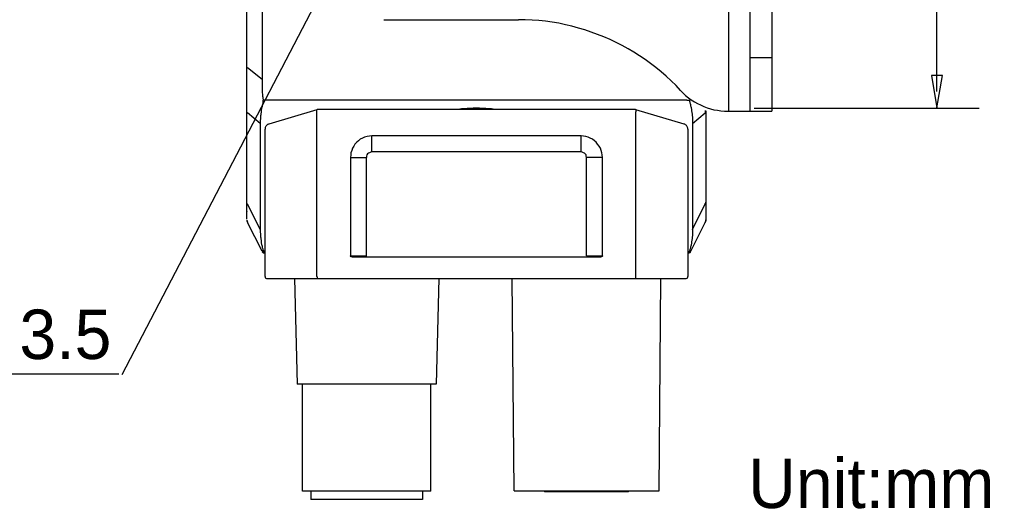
# Model space of a CAD drawing. Extents: x 2 to 309, y 0 to 392.
# Tile 22 of 28: x 167 to 230, y 197 to 228. Entities that reach past the tile are written whole.
import ezdxf

# ---------------------------------------------------------------- set-up
doc = ezdxf.new("R2010")
doc.units = 0
doc.header["$MEASUREMENT"] = 0
doc.layers.get('0').update_dxf_attribs({"linetype": 'CONTINUOUS'})
doc.styles.add('HORIZONTALGBCBIG', font='txt.shx', dxfattribs={"bigfont": 'gbcbig.shx'})

msp = doc.modelspace()

# ---------------------------------------------------------------- linework, layer by layer
at = {"color": 7, "linetype": 'Continuous'}
for p, q in [((182.945, 252.269), (182.945, 224.639)), ((181.976, 215.725), (181.976, 250.234)), ((212.704, 250.096), (212.704, 222.622)), ((214.082, 222.622), (214.082, 250.096)), ((215.461, 250.096), (215.461, 222.622)), ((190.717, 228.46), (199.312, 228.46)), ((214.082, 226.051), (215.461, 226.051)), ((182.945, 224.639), (182.024, 225.398)), ((183.204, 223.331), (183.01, 223.315)), ((210.043, 223.331), (183.204, 223.331)), ((210.043, 223.331), (210.221, 223.315)), ((182.832, 221.845), (182.024, 222.507)), ((186.435, 222.717), (183.382, 221.797)), ((186.435, 212.075), (186.435, 222.588)), ((206.698, 222.733), (186.549, 222.733)), ((195.662, 222.766), (195.452, 222.733)), ((196.825, 222.814), (196.421, 222.814)), ((197.795, 222.733), (197.585, 222.766)), ((209.865, 221.797), (206.795, 222.717)), ((206.795, 212.075), (206.795, 222.588)), ((210.398, 221.845), (211.222, 222.507)), ((211.222, 222.669), (211.222, 222.507)), ((211.271, 215.725), (211.271, 222.573)), ((212.669, 222.622), (215.461, 222.622)), ((182.832, 221.845), (182.832, 215.079)), ((210.398, 221.845), (210.398, 215.079)), ((183.139, 212.075), (183.139, 221.474)), ((210.107, 221.474), (210.107, 212.075)), ((189.942, 220.02), (189.942, 221.038)), ((203.305, 221.038), (189.942, 221.038)), ((203.305, 220.02), (203.305, 221.038)), ((203.305, 220.02), (189.942, 220.02)), ((188.585, 219.665), (188.585, 213.399)), ((188.585, 219.665), (189.603, 219.665)), ((189.603, 213.303), (189.603, 219.665)), ((203.644, 213.399), (203.644, 219.665)), ((204.662, 219.665), (203.644, 219.665)), ((204.662, 213.399), (204.662, 219.665)), ((182.832, 215.079), (182.024, 216.71)), ((210.398, 215.079), (211.222, 216.71)), ((181.976, 216.242), (181.976, 216.225)), ((211.271, 216.225), (211.271, 216.242)), ((181.976, 215.676), (181.976, 215.628)), ((181.976, 215.66), (181.992, 215.628)), ((181.976, 215.66), (181.992, 215.628)), ((181.992, 215.628), (181.992, 215.596)), ((181.992, 215.628), (181.992, 215.612)), ((181.992, 215.612), (181.992, 215.596)), ((181.992, 215.596), (182.008, 215.563)), ((181.992, 215.596), (182.008, 215.563)), ((181.992, 215.58), (182.008, 215.563)), ((182.008, 215.563), (182.008, 215.531)), ((182.008, 215.531), (182.024, 215.515)), ((182.945, 213.69), (182.024, 215.515)), ((210.301, 213.69), (211.222, 215.515)), ((211.238, 215.563), (211.255, 215.58)), ((211.255, 215.66), (211.271, 215.725)), ((211.255, 215.628), (211.271, 215.676)), ((211.255, 215.644), (211.271, 215.644)), ((211.271, 215.693), (211.271, 215.725)), ((211.271, 215.644), (211.271, 215.66)), ((183.139, 213.577), (183.123, 213.577)), ((210.124, 213.577), (210.107, 213.577)), ((188.585, 213.399), (189.603, 213.399)), ((204.468, 213.303), (188.778, 213.303)), ((203.644, 213.399), (204.662, 213.399)), ((183.268, 211.946), (209.978, 211.946)), ((185.014, 211.946), (185.191, 205.196)), ((194.224, 211.946), (194.046, 205.196)), ((199.023, 198.398), (198.894, 211.946)), ((208.282, 198.398), (208.395, 211.946)), ((194.046, 205.196), (185.191, 205.196)), ((185.531, 198.381), (185.531, 205.196)), ((193.707, 198.381), (193.707, 205.196)), ((193.707, 198.381), (185.531, 198.381)), ((186.048, 198.381), (186.048, 197.849)), ((193.19, 198.381), (193.19, 197.849)), ((199.023, 198.398), (208.282, 198.398)), ((200.994, 198.333), (200.929, 198.398)), ((206.31, 198.333), (200.994, 198.333)), ((206.375, 198.398), (206.31, 198.333)), ((193.19, 197.849), (186.048, 197.849))]:
    msp.add_line(p, q, dxfattribs=at)
at = {"color": 251, "linetype": 'Continuous'}
for p, q in [((226.003, 223.867), (226.003, 249.09)), ((188.832, 234.262), (173.993, 205.794)), ((214.335, 222.819), (228.701, 222.819)), ((173.815, 205.849), (154.396, 205.849))]:
    msp.add_line(p, q, dxfattribs=at)
at = {"color": 7, "linetype": 'Continuous'}
for points in [[(209.646, 223.943), (209.356, 224.256), (209.043, 224.557), (208.73, 224.846), (208.406, 225.124), (208.07, 225.402), (207.734, 225.669), (207.387, 225.912), (207.028, 226.155), (206.668, 226.387), (206.298, 226.607), (205.915, 226.815), (205.533, 227.012), (205.151, 227.197), (204.757, 227.36), (204.352, 227.522), (203.946, 227.672), (203.541, 227.811), (203.135, 227.927), (202.718, 228.043), (202.301, 228.136), (201.872, 228.228), (201.455, 228.298), (201.027, 228.356), (200.598, 228.402), (200.17, 228.437), (199.741, 228.448), (199.312, 228.46)], [(182.945, 224.639), (182.945, 224.542), (182.945, 224.445), (182.945, 224.348), (182.945, 224.267), (182.945, 224.251), (182.945, 224.17), (182.945, 224.17), (182.945, 224.09), (182.945, 224.074), (182.945, 223.993), (182.961, 223.977), (182.961, 223.896), (182.961, 223.88), (182.961, 223.799), (182.961, 223.783), (182.978, 223.702), (182.978, 223.686), (182.978, 223.605), (182.978, 223.589), (182.994, 223.508), (182.994, 223.492), (182.994, 223.428), (183.01, 223.395), (183.01, 223.331), (183.01, 223.315)], [(209.646, 223.943), (209.808, 223.781), (209.97, 223.63), (210.144, 223.479), (210.329, 223.352), (210.526, 223.225), (210.723, 223.109), (210.92, 223.016), (211.128, 222.924), (211.337, 222.842), (211.557, 222.773), (211.777, 222.715), (211.997, 222.68), (212.217, 222.646), (212.449, 222.622), (212.669, 222.622)], [(183.01, 223.202), (182.994, 223.153), (182.994, 223.105), (182.978, 223.056), (182.961, 223.008), (182.945, 222.959), (182.945, 222.911), (182.929, 222.862), (182.913, 222.814), (182.913, 222.766), (182.897, 222.717), (182.897, 222.669), (182.881, 222.62), (182.881, 222.572), (182.881, 222.523), (182.864, 222.475), (182.864, 222.426), (182.864, 222.378), (182.848, 222.33), (182.848, 222.281), (182.848, 222.233), (182.848, 222.184), (182.848, 222.136), (182.848, 222.087), (182.832, 222.039), (182.832, 221.99), (182.832, 221.942), (182.832, 221.894), (182.832, 221.845)], [(183.01, 223.202), (183.01, 223.218), (183.01, 223.218), (183.01, 223.234), (183.01, 223.234), (183.01, 223.234), (183.026, 223.25), (183.026, 223.25), (183.026, 223.266), (183.026, 223.266), (183.026, 223.282), (183.01, 223.282), (183.01, 223.298), (183.01, 223.298), (183.01, 223.315)], [(210.221, 223.315), (210.221, 223.298), (210.221, 223.298), (210.221, 223.282), (210.221, 223.282), (210.221, 223.266), (210.221, 223.266), (210.221, 223.25), (210.221, 223.25), (210.221, 223.234), (210.221, 223.234), (210.221, 223.234), (210.221, 223.218), (210.237, 223.218), (210.237, 223.202)], [(210.237, 223.202), (210.237, 223.153), (210.253, 223.105), (210.269, 223.056), (210.285, 223.008), (210.285, 222.959), (210.301, 222.911), (210.317, 222.862), (210.317, 222.814), (210.334, 222.766), (210.334, 222.717), (210.35, 222.669), (210.35, 222.62), (210.366, 222.572), (210.366, 222.523), (210.382, 222.475), (210.382, 222.426), (210.382, 222.378), (210.382, 222.33), (210.398, 222.281), (210.398, 222.233), (210.398, 222.184), (210.398, 222.136), (210.398, 222.087), (210.398, 222.039), (210.398, 221.99), (210.398, 221.942), (210.398, 221.894), (210.398, 221.845)], [(186.549, 222.733), (186.532, 222.733), (186.516, 222.733), (186.484, 222.733), (186.468, 222.733), (186.435, 222.717)], [(186.435, 222.588), (186.435, 222.604), (186.435, 222.604), (186.435, 222.62), (186.435, 222.62), (186.435, 222.62), (186.435, 222.636), (186.435, 222.636), (186.435, 222.636), (186.435, 222.653), (186.435, 222.653), (186.435, 222.653), (186.435, 222.653), (186.435, 222.653), (186.435, 222.669), (186.435, 222.669), (186.435, 222.669), (186.435, 222.669), (186.435, 222.669), (186.435, 222.669), (186.435, 222.685), (186.435, 222.685), (186.435, 222.685), (186.435, 222.685), (186.435, 222.685), (186.435, 222.685), (186.435, 222.701), (186.435, 222.701), (186.435, 222.701), (186.435, 222.701), (186.435, 222.701), (186.435, 222.701), (186.435, 222.701), (186.435, 222.701), (186.435, 222.701), (186.435, 222.717), (186.435, 222.717), (186.435, 222.717), (186.435, 222.717), (186.435, 222.717), (186.435, 222.717), (186.435, 222.717), (186.435, 222.717)], [(196.421, 222.814), (196.034, 222.798), (195.662, 222.766)], [(197.585, 222.766), (197.213, 222.798), (196.825, 222.814)], [(206.795, 222.717), (206.779, 222.733), (206.763, 222.733), (206.746, 222.733), (206.714, 222.733), (206.698, 222.733)], [(206.795, 222.588), (206.811, 222.604), (206.811, 222.604), (206.811, 222.62), (206.811, 222.62), (206.811, 222.62), (206.811, 222.636), (206.811, 222.636), (206.811, 222.636), (206.811, 222.653), (206.811, 222.653), (206.811, 222.653), (206.811, 222.653), (206.811, 222.653), (206.811, 222.669), (206.811, 222.669), (206.811, 222.669), (206.811, 222.669), (206.811, 222.669), (206.811, 222.669), (206.811, 222.685), (206.811, 222.685), (206.811, 222.685), (206.811, 222.685), (206.811, 222.685), (206.811, 222.685), (206.811, 222.701), (206.811, 222.701), (206.811, 222.701), (206.811, 222.701), (206.811, 222.701), (206.811, 222.701), (206.811, 222.701), (206.811, 222.701), (206.811, 222.701), (206.811, 222.717), (206.811, 222.717), (206.811, 222.717), (206.811, 222.717), (206.811, 222.717), (206.811, 222.717), (206.811, 222.717), (206.795, 222.717)], [(211.222, 222.507), (211.222, 222.523), (211.239, 222.523), (211.239, 222.539), (211.239, 222.556), (211.255, 222.556), (211.255, 222.572), (211.255, 222.588), (211.255, 222.588), (211.255, 222.604), (211.255, 222.604), (211.271, 222.62), (211.271, 222.636), (211.271, 222.636), (211.271, 222.653)], [(183.382, 221.797), (183.349, 221.797), (183.317, 221.781), (183.285, 221.764), (183.252, 221.732), (183.22, 221.716), (183.204, 221.684), (183.188, 221.651), (183.171, 221.619), (183.155, 221.587), (183.139, 221.538), (183.139, 221.506), (183.139, 221.474)], [(210.107, 221.474), (210.107, 221.506), (210.107, 221.538), (210.091, 221.571), (210.075, 221.619), (210.059, 221.651), (210.043, 221.667), (210.027, 221.7), (209.994, 221.732), (209.962, 221.748), (209.946, 221.781), (209.914, 221.797), (209.865, 221.797), (209.865, 221.797)], [(189.942, 221.038), (189.796, 221.022), (189.651, 221.005), (189.489, 220.957), (189.36, 220.892), (189.215, 220.828), (189.102, 220.731), (188.988, 220.634), (188.875, 220.521), (188.795, 220.392), (188.714, 220.263), (188.665, 220.117), (188.617, 219.972), (188.601, 219.827), (188.585, 219.665)], [(204.662, 219.665), (204.646, 219.827), (204.63, 219.972), (204.581, 220.117), (204.533, 220.263), (204.452, 220.392), (204.355, 220.521), (204.258, 220.634), (204.145, 220.731), (204.016, 220.828), (203.886, 220.892), (203.741, 220.957), (203.596, 221.005), (203.45, 221.022), (203.305, 221.038)], [(189.942, 220.02), (189.877, 220.004), (189.796, 219.972), (189.732, 219.94), (189.683, 219.891), (189.635, 219.827), (189.619, 219.746), (189.603, 219.665)], [(203.644, 219.665), (203.628, 219.746), (203.612, 219.827), (203.563, 219.891), (203.515, 219.94), (203.45, 219.972), (203.369, 220.004), (203.305, 220.02)], [(211.222, 216.71), (211.222, 216.726), (211.239, 216.742), (211.239, 216.742), (211.239, 216.758), (211.255, 216.758), (211.255, 216.775), (211.255, 216.791), (211.255, 216.791), (211.255, 216.807), (211.255, 216.807), (211.271, 216.823), (211.271, 216.839), (211.271, 216.839), (211.271, 216.855)], [(181.976, 215.644), (181.976, 215.612), (181.992, 215.58)], [(182.008, 215.563), (182.024, 215.531), (182.024, 215.515)], [(211.222, 215.515), (211.222, 215.531), (211.239, 215.563), (211.255, 215.58), (211.255, 215.612), (211.255, 215.66), (211.255, 215.66)], [(211.222, 215.515), (211.255, 215.58), (211.255, 215.66)], [(211.255, 215.58), (211.255, 215.612), (211.271, 215.644)], [(182.832, 215.079), (182.832, 215.03), (182.832, 214.982), (182.832, 214.934), (182.832, 214.885), (182.848, 214.837), (182.848, 214.788), (182.848, 214.74), (182.848, 214.691), (182.848, 214.643), (182.848, 214.594), (182.864, 214.546), (182.864, 214.498), (182.864, 214.449), (182.881, 214.401), (182.881, 214.352), (182.881, 214.304), (182.897, 214.255), (182.897, 214.207), (182.913, 214.158), (182.913, 214.11), (182.929, 214.062), (182.945, 214.013), (182.945, 213.965), (182.961, 213.916), (182.978, 213.884), (182.994, 213.835), (182.994, 213.787), (183.01, 213.739)], [(210.398, 215.079), (210.398, 215.03), (210.398, 214.982), (210.398, 214.934), (210.398, 214.885), (210.398, 214.837), (210.398, 214.788), (210.398, 214.74), (210.398, 214.691), (210.398, 214.643), (210.382, 214.594), (210.382, 214.546), (210.382, 214.498), (210.382, 214.449), (210.366, 214.401), (210.366, 214.352), (210.35, 214.304), (210.35, 214.255), (210.334, 214.207), (210.334, 214.158), (210.317, 214.11), (210.317, 214.062), (210.301, 214.013), (210.285, 213.965), (210.285, 213.916), (210.269, 213.884), (210.253, 213.835), (210.237, 213.787), (210.237, 213.739)], [(182.945, 213.69), (182.978, 213.642), (183.01, 213.609), (183.075, 213.577), (183.123, 213.577)], [(183.01, 213.69), (183.01, 213.69), (183.01, 213.69), (182.994, 213.69), (182.994, 213.69), (182.994, 213.69), (182.978, 213.69), (182.978, 213.69), (182.978, 213.69), (182.978, 213.69), (182.961, 213.69), (182.961, 213.69), (182.961, 213.69), (182.961, 213.69), (182.961, 213.69), (182.945, 213.69), (182.945, 213.69), (182.945, 213.69), (182.945, 213.69), (182.945, 213.69), (182.945, 213.69), (182.945, 213.69), (182.945, 213.69), (182.945, 213.69), (182.945, 213.69), (182.945, 213.69), (182.945, 213.69), (182.945, 213.69), (182.945, 213.69), (182.945, 213.69), (182.945, 213.69), (182.945, 213.69), (182.945, 213.69), (182.945, 213.69), (182.945, 213.69), (182.945, 213.69)], [(182.961, 213.642), (182.994, 213.609), (183.026, 213.577), (183.075, 213.577)], [(183.01, 213.69), (183.01, 213.69), (183.01, 213.69), (183.01, 213.69), (183.01, 213.69), (183.01, 213.69), (183.026, 213.69), (183.026, 213.69), (183.026, 213.69), (183.026, 213.69), (183.026, 213.69), (183.026, 213.69), (183.026, 213.706), (183.026, 213.706), (183.026, 213.706), (183.026, 213.706), (183.026, 213.706), (183.026, 213.706), (183.026, 213.706), (183.026, 213.706), (183.026, 213.706), (183.026, 213.706), (183.026, 213.706), (183.01, 213.706), (183.01, 213.706), (183.01, 213.706), (183.01, 213.706), (183.01, 213.722), (183.01, 213.722), (183.01, 213.722), (183.01, 213.722), (183.01, 213.722), (183.01, 213.722), (183.01, 213.722), (183.01, 213.739), (183.01, 213.739)], [(183.091, 213.674), (183.091, 213.674), (183.075, 213.674), (183.075, 213.69), (183.075, 213.69), (183.058, 213.69), (183.058, 213.69), (183.042, 213.706), (183.042, 213.706), (183.042, 213.706), (183.026, 213.706), (183.026, 213.722), (183.026, 213.722), (183.01, 213.722), (183.01, 213.739)], [(183.139, 213.577), (183.123, 213.593), (183.123, 213.593), (183.107, 213.593), (183.107, 213.593), (183.107, 213.593), (183.107, 213.593), (183.091, 213.609), (183.091, 213.609), (183.075, 213.609), (183.075, 213.609), (183.075, 213.609), (183.075, 213.609), (183.058, 213.626), (183.058, 213.626), (183.058, 213.626), (183.058, 213.626), (183.042, 213.642), (183.042, 213.642), (183.042, 213.658), (183.042, 213.658), (183.026, 213.658), (183.026, 213.658), (183.026, 213.674), (183.026, 213.674), (183.026, 213.674), (183.026, 213.69), (183.01, 213.69), (183.01, 213.69)], [(183.139, 213.674), (183.139, 213.674), (183.139, 213.674), (183.123, 213.674), (183.123, 213.674), (183.123, 213.674), (183.123, 213.674), (183.123, 213.674), (183.123, 213.674), (183.123, 213.674), (183.107, 213.674), (183.107, 213.674), (183.107, 213.674), (183.107, 213.674), (183.091, 213.674)], [(210.107, 213.577), (210.124, 213.593), (210.124, 213.593), (210.124, 213.593), (210.124, 213.593), (210.14, 213.593), (210.14, 213.593), (210.156, 213.609), (210.156, 213.609), (210.156, 213.609), (210.156, 213.609), (210.172, 213.626), (210.172, 213.626), (210.172, 213.626), (210.172, 213.626), (210.188, 213.642), (210.188, 213.642), (210.188, 213.642), (210.188, 213.642), (210.204, 213.658), (210.204, 213.658), (210.204, 213.658), (210.221, 213.674), (210.221, 213.69), (210.221, 213.69), (210.221, 213.69)], [(210.107, 213.674), (210.107, 213.674), (210.107, 213.674), (210.107, 213.674), (210.107, 213.674), (210.124, 213.674), (210.124, 213.674), (210.124, 213.674), (210.124, 213.674), (210.124, 213.674), (210.124, 213.674), (210.14, 213.674), (210.14, 213.674), (210.14, 213.674), (210.14, 213.674)], [(210.124, 213.577), (210.172, 213.577), (210.221, 213.609), (210.269, 213.642), (210.301, 213.69)], [(210.156, 213.577), (210.204, 213.577), (210.253, 213.609), (210.285, 213.642)], [(210.237, 213.739), (210.237, 213.739), (210.237, 213.722), (210.221, 213.722), (210.221, 213.722), (210.221, 213.722), (210.221, 213.722), (210.221, 213.722), (210.221, 213.722), (210.221, 213.706), (210.221, 213.706), (210.221, 213.706), (210.221, 213.706), (210.221, 213.706), (210.221, 213.706), (210.221, 213.706), (210.221, 213.706), (210.221, 213.706), (210.221, 213.706), (210.221, 213.706), (210.221, 213.706), (210.221, 213.706), (210.221, 213.706), (210.221, 213.706), (210.221, 213.69), (210.221, 213.69), (210.221, 213.69), (210.221, 213.69), (210.221, 213.69), (210.221, 213.69), (210.221, 213.69), (210.221, 213.69), (210.221, 213.69), (210.221, 213.69), (210.221, 213.69), (210.221, 213.69)], [(210.221, 213.69), (210.237, 213.69), (210.237, 213.69), (210.237, 213.69), (210.253, 213.69), (210.253, 213.69), (210.253, 213.69), (210.269, 213.69), (210.269, 213.69), (210.269, 213.69), (210.269, 213.69), (210.285, 213.69), (210.285, 213.69), (210.285, 213.69), (210.285, 213.69), (210.285, 213.69), (210.285, 213.69), (210.301, 213.69), (210.301, 213.69), (210.301, 213.69), (210.301, 213.69), (210.301, 213.69), (210.301, 213.69), (210.301, 213.69), (210.301, 213.69), (210.301, 213.69), (210.301, 213.69), (210.301, 213.69), (210.301, 213.69), (210.301, 213.69), (210.301, 213.69), (210.301, 213.69), (210.301, 213.69), (210.301, 213.69), (210.301, 213.69), (210.301, 213.69)], [(188.778, 213.303), (188.778, 213.303), (188.762, 213.303), (188.762, 213.303), (188.746, 213.303), (188.746, 213.303), (188.73, 213.303), (188.714, 213.303), (188.714, 213.303), (188.698, 213.303), (188.698, 213.319), (188.681, 213.319), (188.681, 213.319), (188.665, 213.319), (188.665, 213.319), (188.665, 213.319), (188.665, 213.319), (188.649, 213.319), (188.649, 213.319), (188.649, 213.319), (188.649, 213.319), (188.649, 213.319), (188.649, 213.319), (188.649, 213.319), (188.649, 213.335), (188.633, 213.335), (188.633, 213.335), (188.633, 213.335), (188.633, 213.335), (188.633, 213.335), (188.633, 213.335), (188.633, 213.335), (188.633, 213.335), (188.633, 213.335), (188.617, 213.335), (188.617, 213.335), (188.617, 213.335), (188.617, 213.335), (188.617, 213.335), (188.617, 213.351), (188.617, 213.351), (188.617, 213.351), (188.617, 213.351), (188.617, 213.351), (188.601, 213.351), (188.601, 213.351), (188.601, 213.351), (188.601, 213.351), (188.601, 213.351), (188.601, 213.351), (188.601, 213.351), (188.601, 213.351), (188.601, 213.351), (188.601, 213.351), (188.601, 213.351), (188.601, 213.351), (188.601, 213.367), (188.601, 213.367), (188.601, 213.367), (188.601, 213.367), (188.601, 213.367), (188.601, 213.367), (188.601, 213.367), (188.601, 213.367), (188.601, 213.367), (188.585, 213.367), (188.585, 213.367), (188.585, 213.367), (188.585, 213.367), (188.585, 213.367), (188.585, 213.367), (188.585, 213.367), (188.585, 213.367), (188.585, 213.367), (188.585, 213.367), (188.585, 213.383), (188.585, 213.383), (188.585, 213.383), (188.585, 213.383), (188.585, 213.383), (188.585, 213.383), (188.585, 213.383), (188.585, 213.383), (188.585, 213.383), (188.585, 213.383), (188.585, 213.383), (188.585, 213.383), (188.585, 213.383), (188.585, 213.383), (188.585, 213.383), (188.585, 213.383), (188.585, 213.399), (188.585, 213.399), (188.585, 213.399), (188.585, 213.399), (188.585, 213.399), (188.585, 213.399), (188.585, 213.399), (188.585, 213.399)], [(204.662, 213.399), (204.662, 213.399), (204.662, 213.383), (204.662, 213.383), (204.662, 213.383), (204.662, 213.383), (204.662, 213.367), (204.662, 213.367), (204.646, 213.367), (204.646, 213.367), (204.646, 213.367), (204.646, 213.351), (204.646, 213.351), (204.646, 213.351), (204.63, 213.351), (204.63, 213.351), (204.63, 213.351), (204.63, 213.351), (204.63, 213.335), (204.63, 213.335), (204.63, 213.335), (204.63, 213.335), (204.614, 213.335), (204.614, 213.335), (204.614, 213.335), (204.614, 213.335), (204.614, 213.335), (204.614, 213.335), (204.614, 213.335), (204.597, 213.335), (204.597, 213.335), (204.597, 213.319), (204.597, 213.319), (204.597, 213.319), (204.581, 213.319), (204.581, 213.319), (204.581, 213.319), (204.581, 213.319), (204.565, 213.319), (204.565, 213.319), (204.565, 213.319), (204.565, 213.319), (204.549, 213.319), (204.549, 213.319), (204.549, 213.303), (204.533, 213.303), (204.533, 213.303), (204.533, 213.303), (204.533, 213.303), (204.517, 213.303), (204.517, 213.303), (204.5, 213.303), (204.5, 213.303), (204.484, 213.303), (204.484, 213.303), (204.468, 213.303), (204.468, 213.303)], [(183.139, 212.075), (183.139, 212.043), (183.155, 211.995), (183.188, 211.962), (183.236, 211.946), (183.268, 211.946)], [(186.435, 212.075), (186.435, 212.075), (186.435, 212.059), (186.435, 212.059), (186.452, 212.043), (186.452, 212.043), (186.452, 212.027), (186.452, 212.027), (186.452, 212.027), (186.452, 212.027), (186.452, 212.011), (186.452, 212.011), (186.452, 212.011), (186.452, 212.011), (186.452, 211.995), (186.452, 211.995), (186.452, 211.995), (186.452, 211.995), (186.452, 211.995), (186.452, 211.995), (186.452, 211.978), (186.452, 211.978), (186.452, 211.978), (186.452, 211.978), (186.452, 211.978), (186.452, 211.978), (186.452, 211.962), (186.452, 211.962), (186.468, 211.962), (186.468, 211.962), (186.468, 211.962), (186.468, 211.962), (186.468, 211.962), (186.468, 211.962), (186.468, 211.946), (186.468, 211.946), (186.468, 211.946), (186.468, 211.946), (186.468, 211.946), (186.468, 211.946), (186.484, 211.946), (186.484, 211.946), (186.484, 211.946)], [(206.763, 211.946), (206.763, 211.946), (206.763, 211.946), (206.763, 211.946), (206.779, 211.946), (206.779, 211.946), (206.779, 211.946), (206.779, 211.946), (206.779, 211.946), (206.779, 211.962), (206.779, 211.962), (206.779, 211.962), (206.779, 211.962), (206.779, 211.962), (206.779, 211.962), (206.779, 211.962), (206.779, 211.962), (206.795, 211.978), (206.795, 211.978), (206.795, 211.978), (206.795, 211.978), (206.795, 211.978), (206.795, 211.978), (206.795, 211.995), (206.795, 211.995), (206.795, 211.995), (206.795, 211.995), (206.795, 211.995), (206.795, 211.995), (206.795, 212.011), (206.795, 212.011), (206.795, 212.011), (206.795, 212.011), (206.795, 212.027), (206.795, 212.027), (206.795, 212.027), (206.795, 212.027), (206.795, 212.043), (206.795, 212.043), (206.795, 212.059), (206.795, 212.059), (206.795, 212.075), (206.795, 212.075)], [(209.978, 211.946), (210.01, 211.946), (210.059, 211.962), (210.091, 211.995), (210.107, 212.043), (210.107, 212.075)]]:
    msp.add_lwpolyline(points, dxfattribs=at)
at = {"color": 251, "linetype": 'Continuous'}
msp.add_lwpolyline([(226.003, 222.836), (226.351, 224.897), (225.656, 224.897), (225.656, 224.897), (226.003, 222.836)], dxfattribs=at)

# ---------------------------------------------------------------- texts
at = {"char_height": 3.15572, "attachment_point": 5, "style": 'HORIZONTALGBCBIG'}
for s, insert, width in [('\\C7;\\f方正兰亭黑_GBK|b0|i0|;\\H3.1557170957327;3.5', (170.4, 208.362), 6.8737), ('\\C7;\\f方正兰亭黑_GBK|b0|i0|;\\H3.1557170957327;Unit:mm', (221.81, 198.849), 18.56909)]:
    msp.add_mtext(s, dxfattribs=dict(at, insert=insert, width=width))

doc.saveas('drawing.dxf')
